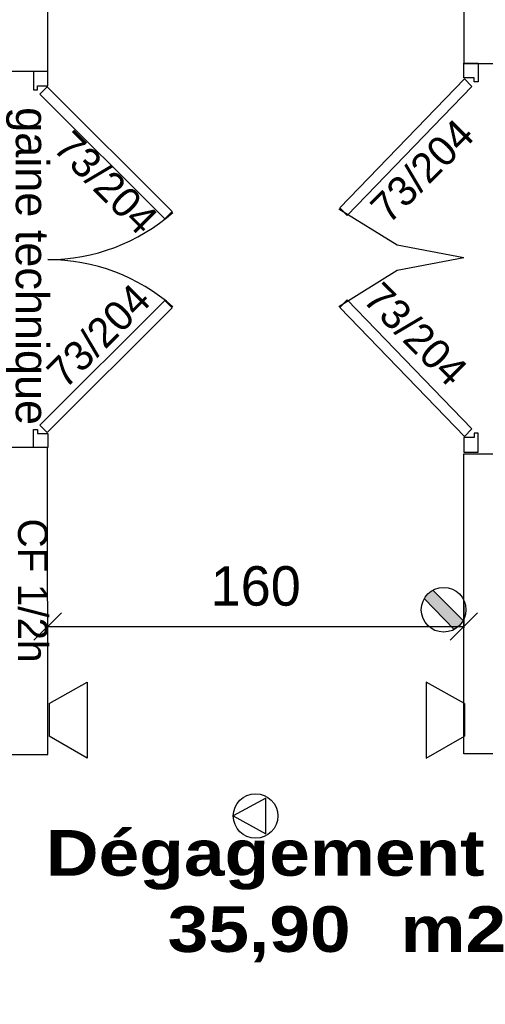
# Model space of a CAD drawing. Header units: millimetres. Extents: x -15 to 127, y -65 to 67.
# Tile 213 of 256: x 12.56 to 14.36, y 16.35 to 20.14. Entities that reach past the tile are written whole.
import ezdxf

# ---------------------------------------------------------------- set-up
doc = ezdxf.new("R2010")
doc.units = ezdxf.units.MM
doc.header["$MEASUREMENT"] = 0
doc.layers.add('Cfa', color=1, linetype='Continuous')
doc.layers.add('structure rdc', color=7, linetype='Continuous')
doc.styles.get("Standard").update_dxf_attribs({"font": 'BKANT.TTF'})

# ---------------------------------------------------------------- blocks, each defined once
blk = doc.blocks.new('ION')
for p, q in [((-0.196, 0.157), (0.004, -0.209)), ((0.205, 0.157), (-0.196, 0.157)), ((0.004, -0.209), (0.205, 0.157))]:
    blk.add_line(p, q)
blk.add_circle((0.004, 0.041), 0.25)
blk = doc.blocks.new('INDIC')
for p, q in [((-0.3, 0.15), (0.3, 0.15)), ((-0.1315, -0.15), (-0.3, 0.15)), ((0.3, 0.15), (0.1272, -0.15)), ((-0.1315, -0.15), (0.1272, -0.15))]:
    blk.add_line(p, q)
blk = doc.blocks.new('BDR')
for p, q in [((-0.217, 0.129), (0.124, 0.469)), ((-0.123, 0.033), (0.222, 0.37))]:
    blk.add_line(p, q)
blk.add_circle((0.002, 0.25), 0.251)
blk.add_solid([(-0.219, 0.137), (0.124, 0.469), (-0.123, 0.033), (0.222, 0.37)])
blk = doc.blocks.new('PD_4670')
at = {"layer": 'structure rdc', "color": 0}
for points in [[(13.8309, -7.2724), (13.8026, -7.2441), (13.3217, -7.7249), (13.35, -7.7532), (13.8309, -7.2724)], [(13.3521, -7.8119), (13.2971, -7.8119), (13.2971, -7.7419), (13.3121, -7.7419), (13.3121, -7.7569), (13.3521, -7.7569), (13.3521, -7.8119)]]:
    blk.add_lwpolyline(points, dxfattribs=at)
blk.add_arc((13.3521, -7.8169), 0.73, 48.6519, 90, dxfattribs=at)
blk = doc.blocks.new('PD_4671')
at = {"layer": 'structure rdc', "color": 0}
for points in [[(13.3521, -6.3619), (13.2971, -6.3619), (13.2971, -6.4319), (13.3121, -6.4319), (13.3121, -6.4169), (13.3521, -6.4169), (13.3521, -6.3619)], [(13.8309, -6.9013), (13.8026, -6.9296), (13.3217, -6.4488), (13.35, -6.4205), (13.8309, -6.9013)]]:
    blk.add_lwpolyline(points, dxfattribs=at)
blk.add_arc((13.3521, -6.3569), 0.73, 270, 311.3481, dxfattribs=at)
blk = doc.blocks.new('PD_4669')
at = {"layer": 'structure rdc'}
for name in ['PD_4671', 'PD_4670']:
    blk.add_blockref(name, (0, 0), dxfattribs=at)
blk = doc.blocks.new('PD_4680')
at = {"layer": 'structure rdc', "color": 0}
for points in [[(14.4735, -7.2675), (14.6981, -7.1278), (14.9558, -7.0792)], [(14.4771, -7.2711), (14.5054, -7.2419), (14.9862, -7.7393), (14.9579, -7.7685), (14.4771, -7.2711)], [(14.9558, -7.8292), (15.0108, -7.8292), (15.0108, -7.7568), (14.9958, -7.7568), (14.9958, -7.7723), (14.9558, -7.7723), (14.9558, -7.8292)]]:
    blk.add_lwpolyline(points, dxfattribs=at)
blk = doc.blocks.new('PD_4681')
at = {"layer": 'structure rdc', "color": 0}
for points in [[(14.9558, -6.3292), (15.0108, -6.3292), (15.0108, -6.4016), (14.9958, -6.4016), (14.9958, -6.3861), (14.9558, -6.3861), (14.9558, -6.3292)], [(14.4771, -6.8873), (14.5054, -6.9165), (14.9862, -6.4191), (14.9579, -6.3899), (14.4771, -6.8873)], [(14.4735, -6.8909), (14.6981, -7.0306), (14.9558, -7.0792)]]:
    blk.add_lwpolyline(points, dxfattribs=at)
blk = doc.blocks.new('PD_4679')
at = {"layer": 'structure rdc'}
for name in ['PD_4681', 'PD_4680']:
    blk.add_blockref(name, (0, 0), dxfattribs=at)
blk = doc.blocks.new('PD_5490')
at = {"layer": 'structure rdc', "color": 0}
for p, q in [((13.2986, -8.5548), (13.4044, -8.4489)), ((15.0082, -8.4489), (14.9024, -8.5548)), ((13.3515, -8.5018), (14.9553, -8.5018))]:
    blk.add_line(p, q, dxfattribs=at)
at = {"layer": 'structure rdc', "color": 0, "insert": (14.1534, -8.2692), "char_height": 0.152135, "width": 0.352778, "attachment_point": 2}
blk.add_mtext('{\\fArial|b0|i0|c0|p34;\\W0.98;160}', dxfattribs=at)
blk = doc.blocks.new('PD_5489')
at = {"layer": 'structure rdc', "color": 0}
for p, q in [((13.3515, -8.4084), (13.3515, -8.5068)), ((14.9553, -8.4188), (14.9553, -8.5068))]:
    blk.add_line(p, q, dxfattribs=at)
at = {"layer": 'structure rdc'}
blk.add_blockref('PD_5490', (0, 0), dxfattribs=at)

msp = doc.modelspace()

# ---------------------------------------------------------------- linework, layer by layer
at = {"layer": 'structure rdc', "color": 0}
for points in [[(14.2754, 21.162), (14.2761, 19.9748), (14.47, 19.975), (14.4736, 19.975), (14.4729, 21.1622), (14.2754, 21.162)], [(12.6723, 21.1331), (12.6716, 19.9434), (12.4777, 19.9436), (12.4741, 19.9436), (12.4748, 21.1333), (12.6723, 21.1331)], [(12.6723, 17.3103), (12.6716, 18.4934), (12.4777, 18.4933), (12.4741, 18.4933), (12.4748, 17.3102), (12.6723, 17.3103)], [(14.2754, 17.3131), (14.2761, 18.4698), (14.47, 18.4696), (14.4736, 18.4696), (14.4729, 17.313), (14.2754, 17.3131)]]:
    msp.add_lwpolyline(points, dxfattribs=at)

# ---------------------------------------------------------------- block references
at = {"layer": 'Cfa'}
for name, p, xscale, yscale, zscale, rotation in [('BDR', (14.1123, 17.8688), 0.3430000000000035, 0.3430000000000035, 0.343, 270), ('INDIC', (12.7514, 17.4426), 0.4900000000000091, 0.4899999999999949, 0.49, 270), ('INDIC', (14.2044, 17.4426), -0.4900000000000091, 0.4899999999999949, 0.49, 90), ('ION', (13.4592, 17.0745), 0.342999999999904, 0.342999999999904, 0.343, 270)]:
    msp.add_blockref(name, p, dxfattribs=dict(at, xscale=xscale, yscale=yscale, zscale=zscale, rotation=rotation))
at = {"layer": 'structure rdc'}
for name in ['PD_4679', 'PD_4669', 'PD_5489']:
    msp.add_blockref(name, (-0.6795, 26.3053), dxfattribs=at)

# ---------------------------------------------------------------- texts
at = {"layer": 'structure rdc', "color": 0, "attachment_point": 1}
for s, insert, char_height, width, rotation in [('{\\fArial|b0|i0|c0|p34;\\W0.98;gaine technique}', (12.6762, 19.806), 0.12678, 1.252361, 270), ('{\\fArial|b0|i0|c0|p34;\\W0.98;73/204}', (13.906, 19.4319), 0.114102, 0.493889, 45), ('{\\fArial|b0|i0|c0|p34;\\W0.98;73/204}', (12.7681, 19.725), 0.114102, 0.493889, 315), ('{\\fArial|b0|i0|c0|p34;\\W0.98;73/204}', (13.9617, 19.1406), 0.114102, 0.493889, 315), ('{\\fArial|b0|i0|c0|p34;\\W0.98;73/204}', (12.6586, 18.7966), 0.114102, 0.493889, 45), ('{\\fArial|b0|i0|c0|p34;\\W0.98;CF 1/2h}', (12.672, 18.2203), 0.114102, 0.564444, 270)]:
    msp.add_mtext(s, dxfattribs=dict(at, insert=insert, char_height=char_height, width=width, rotation=rotation))
at = {"layer": 'structure rdc', "color": 0, "insert": (12.6649, 17.0188), "char_height": 0.176205, "width": 1.693333, "attachment_point": 1}
msp.add_mtext('{\\fArial Black|b0|i0|c0|p34;Dégagement\\P      35,90 \\H1.458X; \\H0.6857X;m2\\H1.189X; }', dxfattribs=at)

doc.saveas('drawing.dxf')
